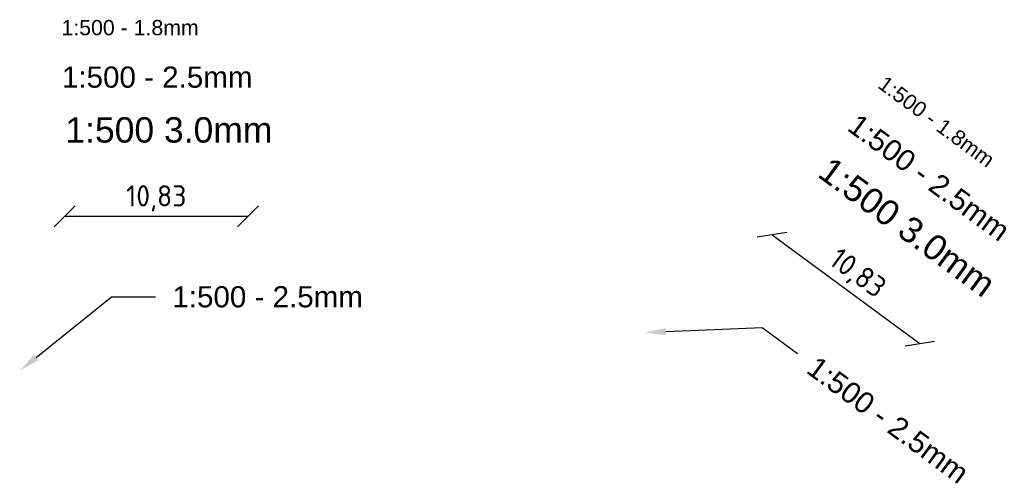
# Model space of a CAD drawing. Header units: metres. Extents: x 135806 to 136726, y 457774 to 458086.
# Tile 3 of 3: x 136668 to 136726, y 457939 to 457967. Entities that reach past the tile are written whole.
import ezdxf
from ezdxf import colors
from ezdxf.entities.mleader import LeaderData, LeaderLine
from ezdxf.math import Vec2, Vec3

# ---------------------------------------------------------------- set-up
doc = ezdxf.new("R2010")
doc.units = ezdxf.units.M
doc.layers.get('0').update_dxf_attribs({"lineweight": 25})
doc.layers.get('Defpoints').update_dxf_attribs({"lineweight": 25})
for name, color, linetype, lineweight in [('X-XX-AL-AANKLEDING-M', 7, 'Continuous', 18), ('X-XX-AL-AANKLEDING-T18', 1, 'Continuous', 18), ('X-XX-AL-AANKLEDING-T25', 7, 'Continuous', 25), ('X-XX-AL-AANKLEDING-T30', 2, 'Continuous', 30)]:
    doc.layers.add(name, color=color, linetype=linetype, lineweight=lineweight)
doc.styles.add('NLCS_ISO', font='arial.ttf')
doc.styles.get("Standard").update_dxf_attribs({"font": 'NLCS-ISO.ttf'})
doc.dimstyles.new('NLCS_1-500', dxfattribs={"dimscale": 0.5, "dimtxt": 2.5, "dimasz": 2.5, "dimexe": 1.25, "dimexo": 0.625, "dimtad": 1, "dimtxsty": 'Standard', "dimblk": 'OBLIQUE', "dimcen": 0, "dimse1": 1, "dimse2": 1, "dimadec": 0, "dimazin": 0, "dimtfac": 1, "dimtmove": 0, "dimatfit": 3, "dimfxl": 1, "dimarcsym": 0})

# ---------------------------------------------------------------- blocks, each defined once
blk = doc.blocks.new('_Oblique')
at = {"color": 0, "linetype": 'ByBlock', "lineweight": -2}
blk.add_line((-0.5, -0.5), (0.5, 0.5), dxfattribs=at)
blk = doc.blocks.new('*D41')
at = {"layer": 'Defpoints', "color": 0, "transparency": 16777216}
for p in [(136681.76, 457954.91), (136670.934, 457954.004), (136681.76, 457954.004)]:
    blk.add_point(p, dxfattribs=at)
at = {"layer": 'X-XX-AL-AANKLEDING-M', "color": 0, "lineweight": -2, "transparency": 16777216}
blk.add_line((136670.934, 457954.91), (136681.76, 457954.91), dxfattribs=at)
at = {"layer": 'X-XX-AL-AANKLEDING-M', "color": 0, "lineweight": -2, "transparency": 16777216, "xscale": 1.25, "yscale": 1.25, "zscale": 1.25, "rotation": 180}
blk.add_blockref('_Oblique', (136670.934, 457954.91), dxfattribs=at)
at = {"layer": 'X-XX-AL-AANKLEDING-M', "color": 0, "lineweight": -2, "transparency": 16777216, "xscale": 1.25, "yscale": 1.25, "zscale": 1.25}
blk.add_blockref('_Oblique', (136681.76, 457954.91), dxfattribs=at)
at = {"layer": 'X-XX-AL-AANKLEDING-M', "color": 0, "transparency": 16777216, "insert": (136676.347, 457955.972), "char_height": 1.25, "attachment_point": 5}
blk.add_mtext('10,83', dxfattribs=at)
blk = doc.blocks.new('*D42')
at = {"layer": 'Defpoints', "color": 0, "transparency": 16777216}
for p in [(136712.183, 457953.087), (136721.444, 457947.407), (136720.908, 457946.677)]:
    blk.add_point(p, dxfattribs=at)
at = {"layer": 'X-XX-AL-AANKLEDING-M', "color": 0, "lineweight": -2, "transparency": 16777216}
blk.add_line((136712.719, 457953.817), (136721.444, 457947.407), dxfattribs=at)
at = {"layer": 'X-XX-AL-AANKLEDING-M', "color": 0, "lineweight": -2, "transparency": 16777216, "xscale": 1.25, "yscale": 1.25, "zscale": 1.25}
for p, rotation in [((136712.719, 457953.817), 143.6932987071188), ((136721.444, 457947.407), 323.6932987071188)]:
    blk.add_blockref('_Oblique', p, dxfattribs=dict(at, rotation=rotation))
at = {"layer": 'X-XX-AL-AANKLEDING-M', "color": 0, "transparency": 16777216, "insert": (136717.711, 457951.468), "char_height": 1.25, "attachment_point": 5, "rotation": 323.6933}
blk.add_mtext('10,83', dxfattribs=at)

msp = doc.modelspace()

# ---------------------------------------------------------------- texts
at = {"layer": 'X-XX-AL-AANKLEDING-T18', "style": 'NLCS_ISO'}
msp.add_text('1:500 - 1.8mm', height=0.9, dxfattribs=at).set_placement((136670.746, 457965.598))
msp.add_text('1:500 - 1.8mm', height=0.9, rotation=323.6933, dxfattribs=at).set_placement((136718.896, 457962.542))
at = {"layer": 'X-XX-AL-AANKLEDING-T25', "style": 'NLCS_ISO'}
msp.add_text('1:500 - 2.5mm', height=1.25, dxfattribs=at).set_placement((136670.772, 457962.501))
msp.add_text('1:500 - 2.5mm', height=1.25, rotation=323.6933, dxfattribs=at).set_placement((136717.084, 457960.031))
at = {"layer": 'X-XX-AL-AANKLEDING-T30', "style": 'NLCS_ISO'}
msp.add_text('1:500 3.0mm', height=1.5, dxfattribs=at).set_placement((136670.976, 457959.26))
msp.add_text('1:500 3.0mm', height=1.5, rotation=323.6933, dxfattribs=at).set_placement((136715.329, 457957.298))

# ---------------------------------------------------------------- dimensions: what is measured, and where the dimension line sits
at = {"layer": 'X-XX-AL-AANKLEDING-M'}
for p1, p2, picture, middle in [((136670.934, 457954.004), (136681.76, 457954.004), '*D41', (136676.347, 457955.972)), ((136712.183, 457953.087), (136720.908, 457946.677), '*D42', (136717.711, 457951.468))]:
    dim = msp.add_aligned_dim(p1=p1, p2=p2, distance=0.906, dimstyle='NLCS_1-500', dxfattribs=at)
    dim.commit()
    dim.dimension.update_dxf_attribs({"geometry": picture, "text_midpoint": middle})

# ---------------------------------------------------------------- leaders
at = {"layer": 'X-XX-AL-AANKLEDING-T25'}
ml = msp.add_multileader_mtext('Standard', dxfattribs=at)
ml.set_content('1:500 - 2.5mm', color=256, style='NLCS_ISO')
ml.set_leader_properties()
ml.build(insert=Vec2(0, 0))
ml.multileader.update_dxf_attribs({"arrow_head_size": 1.25})
ctx = ml.context
ctx.base_point, ctx.char_height, ctx.arrow_head_size, ctx.landing_gap_size, ctx.plane_origin = Vec3(136676.295, 457950.151), 1.25, 1.25, 1, Vec3(136661.234, 457939.673)
notes = []
notes.append((ctx, [(0, (1, 1, 0), (136673.702, 457950.151), (1, 0), 2.593, [(0, [(136668.278, 457945.799)], 0, [])])]))
ctx.mtext.insert, ctx.mtext.flow_direction = Vec3(136677.295, 457950.786), 5
ml = msp.add_multileader_mtext('Standard', dxfattribs=at)
ml.set_content('1:500 - 2.5mm', color=256, style='NLCS_ISO')
ml.set_leader_properties()
ml.build(insert=Vec2(0, 0))
ml.multileader.update_dxf_attribs({"arrow_head_size": 1.25})
ctx = ml.context
ctx.base_point, ctx.char_height, ctx.arrow_head_size, ctx.landing_gap_size, ctx.plane_origin, ctx.plane_x_axis, ctx.plane_y_axis = Vec3(136714.222, 457946.808), 1.25, 1.25, 1, Vec3(136695.881, 457947.283), Vec3(0.805859, -0.592107), Vec3(0.592107, 0.805859)
notes.append((ctx, [(0, (1, 1, 0), (136712.132, 457948.343), (0.805859, -0.592107), 2.593, [(0, [(136705.184, 457948.048)], 0, [])])]))
ctx.mtext.insert, ctx.mtext.text_direction, ctx.mtext.rotation, ctx.mtext.flow_direction = Vec3(136715.404, 457946.728), Vec3(0.805859, -0.592107), 5.649514, 5
for ctx, leaders in notes:
    for number, flags, end, landing, length, lines in leaders:
        leader = LeaderData()
        leader.index, (leader.has_last_leader_line, leader.has_dogleg_vector, leader.attachment_direction) = number, flags
        leader.last_leader_point, leader.dogleg_vector, leader.dogleg_length = Vec3(end), Vec3(landing), length
        for number, points, colour, breaks in lines:
            line = LeaderLine()
            line.index, line.vertices, line.color, line.breaks = number, Vec3.list(points), colors.encode_raw_color(colour), breaks
            leader.lines.append(line)
        ctx.leaders.append(leader)

doc.saveas('drawing.dxf')
